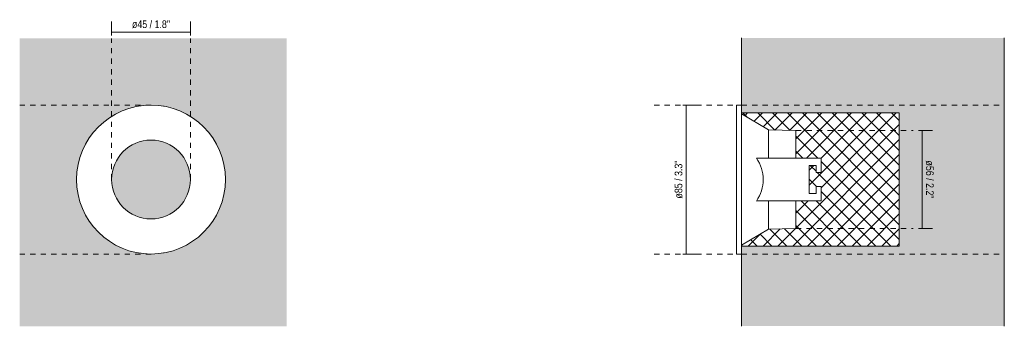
# Model space of a CAD drawing. Header units: millimetres. Extents: x -6654 to -6092, y 216 to 1596.
# Tile 1 of 2: x -6654 to -6092, y 216 to 391. Entities that reach past the tile are written whole.
import ezdxf

# ---------------------------------------------------------------- set-up
doc = ezdxf.new("R2010")
doc.units = ezdxf.units.MM
doc.linetypes.add('Dash', pattern=[6, 3, -3])
doc.layers.add('A-ANNO-DIMS', color=7, linetype='Dash', lineweight=9, true_color=0xd2d2d2)
for name, color, linetype, lineweight in [('A-ANNO-DIMS-2', 7, 'Continuous', 9), ('A-DETL-GENF', 7, 'Continuous', 9), ('A-WALL', 7, 'Continuous', 9), ('E-LITE-EQPM', 7, 'Continuous', 20)]:
    doc.layers.add(name, color=color, linetype=linetype, lineweight=lineweight)
doc.styles.add('Arial Narrow', font='ARIALN.TTF', dxfattribs={"height": 4.4})
doc.dimstyles.new('FARO_-_2_2mm_Arial_Narrow_mm_Inch_Left', dxfattribs={"dimscale": 304.8, "dimtxt": 4.503096, "dimasz": 0, "dimexe": 0.019685, "dimexo": 0.0625, "dimgap": 0.003281, "dimtad": 1, "dimdec": 0, "dimzin": 0, "dimdsep": 46, "dimtxsty": 'Arial Narrow', "dimblk1": 'NONE', "dimblk2": 'NONE', "dimsah": 1, "dimcen": 0.09, "dimadec": 0, "dimazin": 0, "dimtfac": 1, "dimtdec": 4, "dimtix": 1, "dimtmove": 0, "dimatfit": 3, "dimfxl": 0.006562, "dimfxlon": 1, "dimtvp": 1, "dimtolj": 1, "dimtzin": 0, "dimarcsym": 2})
doc.dimstyles.new('FARO_-_2_2mm_Arial_Narrow_mm_Inch_Right', dxfattribs={"dimscale": 304.8, "dimtxt": 4.503096, "dimasz": 0, "dimexe": 0.019685, "dimexo": 0.0625, "dimgap": 0.003281, "dimtad": 1, "dimdec": 0, "dimzin": 0, "dimdsep": 46, "dimtxsty": 'Arial Narrow', "dimblk1": 'NONE', "dimblk2": 'NONE', "dimsah": 1, "dimcen": 0.09, "dimadec": 0, "dimazin": 0, "dimtfac": 1, "dimtdec": 4, "dimtix": 1, "dimtmove": 0, "dimatfit": 3, "dimfxl": 0.006562, "dimfxlon": 1, "dimtvp": 1, "dimtolj": 1, "dimtzin": 0, "dimarcsym": 2})

# ---------------------------------------------------------------- blocks, each defined once
blk = doc.blocks.new('43404 - 43404 GAS White recessed lamp-591781-Alzado_PDF')
at = {"layer": 'E-LITE-EQPM'}
for p, q in [((-6586.88, 341.85), (-6586.91, 341.85)), ((-6583.2, 342.34), (-6583.25, 342.33)), ((-6575.75, 342.33), (-6575.79, 342.34)), ((-6572.08, 341.85), (-6572.12, 341.85)), ((-6606.81, 332.56), (-6606.83, 332.54)), ((-6586.91, 258.15), (-6586.88, 258.15)), ((-6583.25, 257.67), (-6583.2, 257.66)), ((-6575.79, 257.66), (-6575.75, 257.67)), ((-6572.12, 258.15), (-6572.08, 258.15))]:
    blk.add_line(p, q, dxfattribs=at)
blk = doc.blocks.new('DIMBLOCK1-Alzado_PDF')
at = {"layer": 'A-ANNO-DIMS-2', "color": 251, "true_color": 0x5b5b5b, "transparency": 16777216}
for p, q in [((-6602, 382.12), (-6602, 390.12)), ((-6557, 383.62), (-6557, 390.12)), ((-6602, 384.12), (-6557, 384.12)), ((-6602, 384.12), (-6602, 382.12)), ((-6557, 384.12), (-6557, 382.12))]:
    blk.add_line(p, q, dxfattribs=at)
at = {"layer": 'A-ANNO-DIMS-2', "color": 0, "transparency": 16777216, "insert": (-6590.36, 390.81), "char_height": 4.4, "width": 26.0751, "attachment_point": 1, "line_spacing_factor": 0.974696, "style": 'Arial Narrow'}
blk.add_mtext('ø45 / 1.8"', dxfattribs=at)
blk = doc.blocks.new('_None')
blk = doc.blocks.new('DIMBLOCK2-Lateral_PDF')
at = {"layer": 'A-ANNO-DIMS-2', "color": 251, "true_color": 0x5b5b5b, "transparency": 16777216}
for p, q in [((-6141.21, 328), (-6133.21, 328)), ((-6139.21, 328), (-6141.21, 328)), ((-6139.21, 328), (-6139.21, 272)), ((-6141.21, 272), (-6133.21, 272)), ((-6139.21, 272), (-6141.21, 272))]:
    blk.add_line(p, q, dxfattribs=at)
at = {"layer": 'A-ANNO-DIMS-2', "color": 0, "transparency": 16777216, "insert": (-6132.52, 310.86), "char_height": 4.4, "width": 26.0751, "attachment_point": 1, "rotation": 270, "line_spacing_factor": 0.974696, "style": 'Arial Narrow'}
blk.add_mtext('ø56 / 2.2"', dxfattribs=at)
blk = doc.blocks.new('DIMBLOCK3-Lateral_PDF')
at = {"layer": 'A-ANNO-DIMS-2', "color": 251, "true_color": 0x5b5b5b, "transparency": 16777216}
for p, q in [((-6273.8, 342.5), (-6275.8, 342.5)), ((-6274.3, 342.5), (-6267.8, 342.5)), ((-6273.8, 342.5), (-6273.8, 257.5)), ((-6273.8, 257.5), (-6275.8, 257.5)), ((-6274.3, 257.5), (-6267.8, 257.5))]:
    blk.add_line(p, q, dxfattribs=at)
at = {"layer": 'A-ANNO-DIMS-2', "color": 0, "transparency": 16777216, "insert": (-6280.48, 289.14), "char_height": 4.4, "width": 26.0751, "attachment_point": 1, "rotation": 90, "line_spacing_factor": 0.974696, "style": 'Arial Narrow'}
blk.add_mtext('ø85 / 3.3"', dxfattribs=at)

msp = doc.modelspace()

# ---------------------------------------------------------------- hatches: boundary and pattern name
at = {"layer": 'A-DETL-GENF', "true_color": 0xeaeaea}
h = msp.add_hatch(dxfattribs=at)
h.set_pattern_fill('FP_1', color=254, style=0, pattern_type=2)
h.set_pattern_definition([(45, (-5900.7566, 277.281), (-4.24264, 4.24264), []), (135, (-5900.7566, 277.281), (-4.24264, -4.24264), [])])
h.paths.add_polyline_path([(-6152.21, 262), (-6152.21, 338), (-6242.21, 338), (-6242.21, 337.46), (-6226.92, 328.27), (-6211.21, 328), (-6211.21, 312.25), (-6196.71, 312.25), (-6196.71, 304), (-6199.71, 304), (-6199.71, 308), (-6203.71, 308), (-6203.71, 292), (-6199.71, 292), (-6199.71, 296), (-6196.71, 296), (-6196.71, 287.75), (-6211.21, 287.75), (-6211.21, 272), (-6226.92, 271.73), (-6242.21, 262.54), (-6242.21, 262), (-6181.2, 262)], flags=0)
at = {"layer": 'A-WALL', "true_color": 0xf7f7f7}
h = msp.add_hatch(color=7, dxfattribs=at)
h.paths.add_polyline_path([(-6512.68, 216.27), (-6501.97, 216.27), (-6501.97, 380.53), (-6654.49, 380.53), (-6654.49, 216.27), (-6514.55, 216.27)], flags=0)
h.paths.add_polyline_path([(-6579.5, 257.5), (-6583.29, 257.67), (-6586.92, 258.16), (-6590.65, 259), (-6594.03, 260.06), (-6597.47, 261.49), (-6600.75, 263.19), (-6603.9, 265.21), (-6606.99, 267.6), (-6609.55, 269.95), (-6612.08, 272.71), (-6614.32, 275.63), (-6616.36, 278.86), (-6618.03, 282.07), (-6619.44, 285.47), (-6620.55, 289), (-6621.35, 292.66), (-6621.83, 296.31), (-6622, 300), (-6621.83, 303.74), (-6621.34, 307.4), (-6620.5, 311.16), (-6619.42, 314.57), (-6618.01, 317.98), (-6616.3, 321.25), (-6614.29, 324.41), (-6612.04, 327.33), (-6609.55, 330.05), (-6606.81, 332.56), (-6603.86, 334.82), (-6600.75, 336.81), (-6597.3, 338.58), (-6594.02, 339.94), (-6590.5, 341.05), (-6586.88, 341.85), (-6583.2, 342.34), (-6579.5, 342.5), (-6575.71, 342.33), (-6572.08, 341.85), (-6568.5, 341.05), (-6564.96, 339.94), (-6561.52, 338.51), (-6558.25, 336.81), (-6555.12, 334.81), (-6552.17, 332.55), (-6549.44, 330.05), (-6546.92, 327.29), (-6544.68, 324.37), (-6542.69, 321.25), (-6540.98, 317.96), (-6539.54, 314.49), (-6538.44, 311), (-6537.64, 307.38), (-6537.16, 303.69), (-6537, 300), (-6537.16, 296.27), (-6537.65, 292.6), (-6538.44, 289), (-6539.56, 285.46), (-6540.98, 282.02), (-6542.69, 278.75), (-6544.7, 275.59), (-6546.95, 272.67), (-6549.63, 269.77), (-6552.18, 267.44), (-6555.13, 265.18), (-6558.25, 263.19), (-6561.53, 261.48), (-6564.97, 260.06), (-6568.7, 258.9), (-6572.12, 258.15), (-6575.79, 257.66), (-6578.37, 257.55)], flags=0)
for points in [[(-6181.2, 216.41), (-6092.21, 216.41), (-6092.21, 380.81), (-6242.21, 380.81), (-6242.21, 338), (-6152.21, 338), (-6152.21, 262), (-6242.21, 262), (-6242.21, 216.41)], [(-6579.5, 277.5), (-6576.53, 277.72), (-6575.69, 277.87), (-6573.79, 278.27), (-6573.14, 278.45), (-6570.89, 279.24), (-6570.68, 279.32), (-6568.25, 280.51), (-6565.8, 282.18), (-6565.4, 282.51), (-6563.94, 283.78), (-6563.28, 284.44), (-6561.65, 286.34), (-6561.52, 286.49), (-6560.01, 288.75), (-6558.73, 291.39), (-6558.54, 291.9), (-6557.91, 293.74), (-6557.67, 294.63), (-6557.21, 297.06), (-6557.18, 297.29), (-6557, 300), (-6557.21, 302.94), (-6557.3, 303.46), (-6557.76, 305.7), (-6557.94, 306.36), (-6558.75, 308.67), (-6558.84, 308.88), (-6560.01, 311.25), (-6561.67, 313.7), (-6562.39, 314.54), (-6563.28, 315.56), (-6563.94, 316.22), (-6565.83, 317.85), (-6565.99, 317.98), (-6568.25, 319.49), (-6570.9, 320.77), (-6571.4, 320.96), (-6573.23, 321.58), (-6574.13, 321.82), (-6576.53, 322.28), (-6576.77, 322.32), (-6579.5, 322.5), (-6582.46, 322.28), (-6582.99, 322.2), (-6585.2, 321.73), (-6585.85, 321.55), (-6588.11, 320.76), (-6588.31, 320.68), (-6590.75, 319.49), (-6593.19, 317.82), (-6593.6, 317.49), (-6595.06, 316.22), (-6595.71, 315.56), (-6597.34, 313.66), (-6597.47, 313.51), (-6598.98, 311.25), (-6600.26, 308.6), (-6600.45, 308.1), (-6601.08, 306.26), (-6601.32, 305.37), (-6601.78, 302.94), (-6601.82, 302.71), (-6602, 300), (-6601.78, 297.06), (-6601.7, 296.54), (-6601.23, 294.3), (-6601.05, 293.64), (-6600.26, 291.39), (-6600.18, 291.19), (-6598.98, 288.75), (-6597.32, 286.3), (-6596.99, 285.9), (-6595.71, 284.44), (-6595.06, 283.78), (-6593.16, 282.15), (-6593, 282.02), (-6590.75, 280.51), (-6588.11, 279.24), (-6587.6, 279.04), (-6585.76, 278.42), (-6584.86, 278.18), (-6582.45, 277.72), (-6582.22, 277.68), (-6581.34, 277.62)]]:
    msp.add_hatch(color=7, dxfattribs=at).paths.add_polyline_path(points, flags=0)

# ---------------------------------------------------------------- linework, layer by layer
at = {"layer": 'A-ANNO-DIMS'}
for p, q in [((-6602, 300), (-6602, 380.53)), ((-6557, 300), (-6557, 380.53)), ((-6579.5, 342.5), (-6654.49, 342.5)), ((-6292.21, 342.5), (-6245.21, 342.5)), ((-6242.21, 342.5), (-6092.21, 342.5)), ((-6211.21, 328), (-6144.3, 328)), ((-6211.21, 272), (-6144.3, 272)), ((-6579.5, 257.5), (-6654.49, 257.5)), ((-6292.21, 257.5), (-6245.21, 257.5)), ((-6242.21, 257.5), (-6092.21, 257.5))]:
    msp.add_line(p, q, dxfattribs=at)
at = {"layer": 'A-WALL', "color": 253, "true_color": 0xaaaaaa}
for p, q in [((-6242.21, 342.5), (-6242.21, 380.81)), ((-6092.21, 380.81), (-6092.21, 216.41)), ((-6242.21, 216.41), (-6242.21, 257.5))]:
    msp.add_line(p, q, dxfattribs=at)
at = {"layer": 'E-LITE-EQPM'}
for p, q in [((-6242.21, 342.5), (-6245.21, 342.5)), ((-6245.21, 342.5), (-6245.21, 257.5)), ((-6242.21, 257.5), (-6242.21, 342.5)), ((-6226.92, 328.27), (-6242.21, 337.46)), ((-6211.21, 328), (-6226.92, 328.27)), ((-6226.92, 312.25), (-6226.92, 328.27)), ((-6211.21, 312.25), (-6211.21, 328)), ((-6196.71, 312.25), (-6233.8, 312.25)), ((-6196.71, 304), (-6196.71, 312.25)), ((-6203.71, 292), (-6203.71, 308)), ((-6203.71, 308), (-6199.71, 308)), ((-6199.71, 308), (-6199.71, 304)), ((-6199.71, 304), (-6196.71, 304)), ((-6196.71, 296), (-6199.71, 296)), ((-6199.71, 296), (-6199.71, 292)), ((-6196.71, 287.75), (-6196.71, 296)), ((-6233.8, 287.75), (-6196.71, 287.75)), ((-6226.92, 271.73), (-6226.92, 287.75)), ((-6211.21, 272), (-6211.21, 287.75)), ((-6199.71, 292), (-6203.71, 292)), ((-6242.21, 262.54), (-6226.92, 271.73)), ((-6226.92, 271.73), (-6211.21, 272)), ((-6245.21, 257.5), (-6242.21, 257.5))]:
    msp.add_line(p, q, dxfattribs=at)
at = {"layer": 'E-LITE-EQPM', "color": 254, "true_color": 0xd2d2d2}
for p, q in [((-6152.21, 338), (-6242.21, 338)), ((-6152.21, 262), (-6152.21, 338)), ((-6242.21, 262), (-6152.21, 262))]:
    msp.add_line(p, q, dxfattribs=at)
at = {"layer": 'E-LITE-EQPM'}
for centre, radius, start, end in [((-6579.5, 300), 42.5, 90, 270), ((-6579.5, 300), 42.5, 270, 90), ((-6579.5, 300), 22.5, 90, 270), ((-6579.5, 300), 22.5, 270, 90), ((-6250.86, 300), 21.01, 324.3236, 35.6731)]:
    msp.add_arc(centre, radius, start, end, dxfattribs=at)

# ---------------------------------------------------------------- block references
msp.add_blockref('43404 - 43404 GAS White recessed lamp-591781-Alzado_PDF', (0, 0), dxfattribs=at)

# ---------------------------------------------------------------- dimensions: what is measured, and where the dimension line sits
at = {"layer": 'A-ANNO-DIMS', "color": 251, "linetype": 'Continuous', "true_color": 0x5b5b5b}
dim = msp.add_linear_dim(base=(-6557, 384.12), p1=(-6602, 382.12), p2=(-6557, 382.12), text='ø<>', dimstyle='FARO_-_2_2mm_Arial_Narrow_mm_Inch_Left', override={"dimpost": '<>', "dimfxl": 44.999524}, dxfattribs=at)
dim.commit()
dim.dimension.update_dxf_attribs({"geometry": 'DIMBLOCK1-Alzado_PDF', "text_midpoint": (-6579.5, 387.97)})
for base, p1, p2, dimstyle, override, picture, middle in [((-6273.8, 257.5), (-6275.8, 342.5), (-6275.8, 257.5), 'FARO_-_2_2mm_Arial_Narrow_mm_Inch_Left', {"dimpost": '<>', "dimfxl": 84.996436}, 'DIMBLOCK3-Lateral_PDF', (-6277.65, 300)), ((-6139.21, 272), (-6141.21, 328), (-6141.21, 272), 'FARO_-_2_2mm_Arial_Narrow_mm_Inch_Right', {"dimtad": 4, "dimpost": '<>', "dimfxl": 55.998541}, 'DIMBLOCK2-Lateral_PDF', (-6135.36, 300))]:
    dim = msp.add_linear_dim(base=base, p1=p1, p2=p2, angle=90, text='ø<>', dimstyle=dimstyle, override=override, dxfattribs=at)
    dim.commit()
    dim.dimension.update_dxf_attribs({"geometry": picture, "text_midpoint": middle})

doc.saveas('drawing.dxf')
